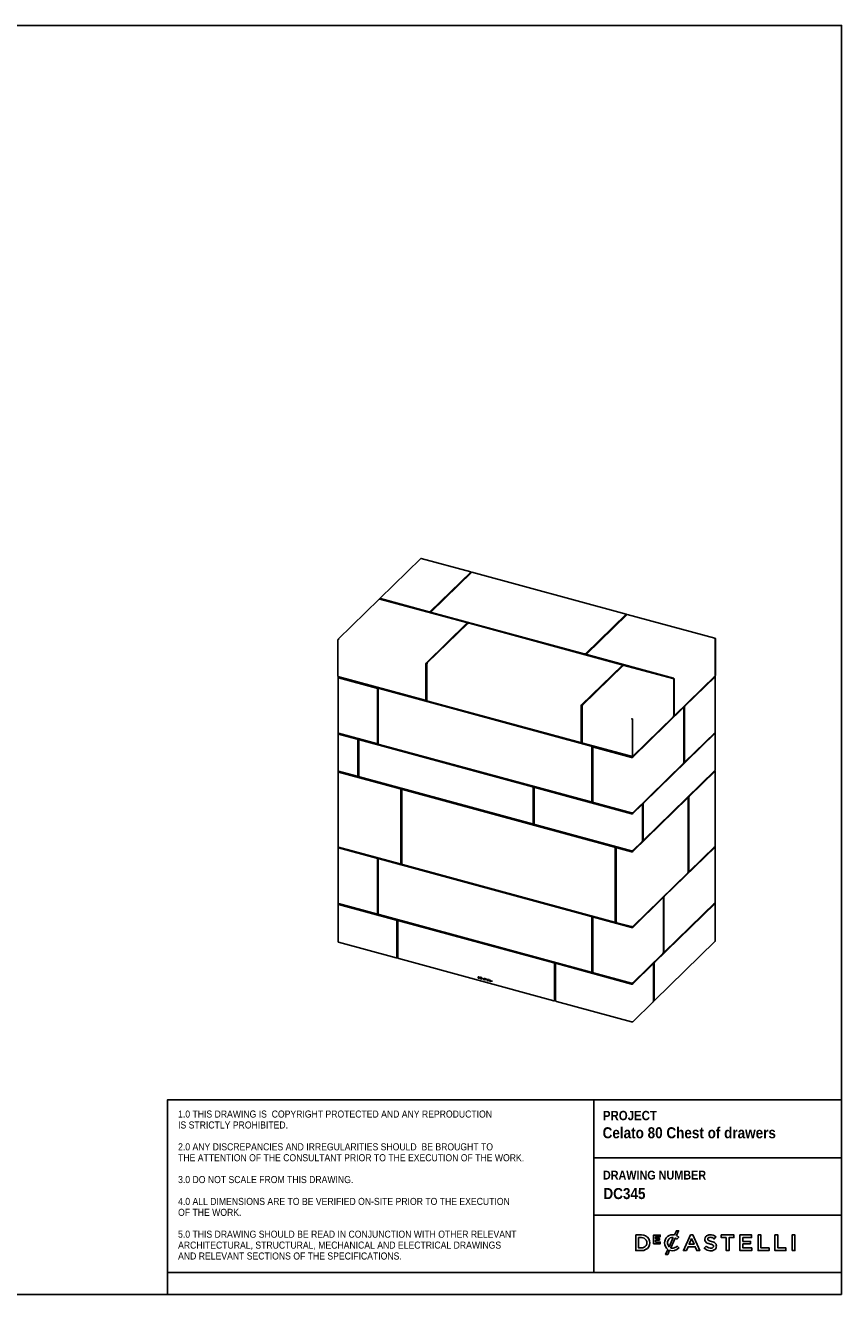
# Model space of a CAD drawing. Header units: millimetres. Extents: x 172 to 4272, y 52 to 2922.
# Tile 2 of 2: x 2426 to 4272, y 52 to 2922. Entities that reach past the tile are written whole.
import ezdxf

# ---------------------------------------------------------------- set-up
doc = ezdxf.new("R2010")
doc.units = ezdxf.units.MM
doc.header["$LTSCALE"] = 10
doc.linetypes.add('SLD-Solido', pattern=[0])
doc.layers.add('NOTE', color=3, linetype='SLD-Solido')
doc.layers.add('SCHIZZI', color=9, linetype='Continuous')
doc.styles.add('SLDTEXTSTYLE0', font='GOTHICB.TTF', dxfattribs={"width": 0.913})
doc.styles.add('SLDTEXTSTYLE1', font='Gothic.ttf', dxfattribs={"width": 0.913})

msp = doc.modelspace()

# ---------------------------------------------------------------- linework, layer by layer
for p, q in [((3320.62, 1715.87), (3227.85, 1625.33)), ((3433.96, 1685.79), (3321.63, 1716.32)), ((3341.84, 1596.18), (3433.43, 1685.57)), ((3341.84, 1595.32), (3433.43, 1684.72)), ((3435.64, 1684.97), (3344.05, 1595.58)), ((3434.2, 1683.56), (3432.67, 1683.98)), ((3433.9, 1683.65), (3433.9, 1684.32)), ((3434.36, 1683.73), (3434.36, 1684.77)), ((3785.07, 1590.36), (3436.17, 1685.19)), ((3226.69, 1624.19), (3133.92, 1533.65)), ((3423.76, 1571.3), (3228.08, 1624.48)), ((3229.25, 1625.62), (3339.14, 1595.75)), ((3229.25, 1624.76), (3339.14, 1594.89)), ((3230.05, 1624.54), (3229.58, 1624.07)), ((3343.82, 1595.1), (3343.82, 1594.24)), ((3344.89, 1594.19), (3690.25, 1500.32)), ((3344.89, 1593.33), (3690.25, 1499.47)), ((3692.96, 1500.76), (3784.54, 1590.15)), ((3692.96, 1499.9), (3784.54, 1589.29)), ((3786.76, 1589.55), (3695.17, 1500.15)), ((3785.31, 1588.14), (3783.79, 1588.55)), ((3785.01, 1588.89), (3785.01, 1588.22)), ((3785.48, 1589.35), (3785.48, 1588.3)), ((3985.4, 1535.92), (3787.28, 1589.76)), ((3333.01, 1480.51), (3424.6, 1569.9)), ((3333.01, 1479.65), (3424.6, 1569.05)), ((3426.81, 1569.3), (3335.22, 1479.91)), ((3424.83, 1569.53), (3424.83, 1570.38)), ((3774.88, 1475.87), (3429.51, 1569.73)), ((3132.86, 1532.03), (3132.86, 1449.1)), ((3986.39, 1534.1), (3986.39, 1451.17)), ((3986.9, 1534.6), (3986.44, 1534.15)), ((3986.44, 1534.15), (3986.44, 1451.22)), ((3986.9, 1534.6), (3986.9, 1451.67)), ((3694.94, 1499.67), (3694.94, 1498.82)), ((3696, 1498.76), (3891.68, 1445.58)), ((3696, 1497.91), (3891.68, 1444.72)), ((3332.07, 1477.89), (3332.07, 1396.67)), ((3332.54, 1478.34), (3332.54, 1397.12)), ((3334.29, 1477.28), (3334.29, 1396.07)), ((3684.12, 1385.09), (3775.71, 1474.48)), ((3684.12, 1384.23), (3775.71, 1473.62)), ((3777.92, 1473.88), (3686.33, 1384.48)), ((3775.94, 1474.1), (3775.94, 1474.96)), ((3890.51, 1444.44), (3780.62, 1474.31)), ((3132.86, 1449.1), (3330.31, 1395.43)), ((3133.56, 1447.38), (3133.56, 1321.81)), ((3133.79, 1447.86), (3134.58, 1448.63)), ((3220.64, 1423.1), (3134.63, 1446.47)), ((3134.68, 1447.62), (3135.46, 1448.39)), ((3221.1, 1423.55), (3135.09, 1446.93)), ((3135.59, 1448.36), (3135.59, 1446.79)), ((3892.28, 1442.25), (3892.28, 1361.03)), ((3892.56, 1362.41), (3892.56, 1443.63)), ((3893.45, 1362.17), (3893.45, 1443.39)), ((3894.38, 1361.37), (3986.39, 1451.17)), ((3985.09, 1448.86), (3916.83, 1382.24)), ((3985.97, 1448.62), (3917.72, 1382)), ((3984.18, 1447.97), (3984.18, 1449.01)), ((3986.2, 1323.52), (3986.2, 1449.1)), ((3986.44, 1451.22), (3986.39, 1451.23)), ((3986.9, 1451.67), (3986.44, 1451.22)), ((3222.41, 1298.76), (3222.41, 1420.9)), ((3222.87, 1299.21), (3222.87, 1421.36)), ((3223.33, 1424.51), (3223.33, 1297.45)), ((3224.4, 1420.58), (3224.4, 1298)), ((3225.24, 1421.98), (3224.77, 1421.53)), ((3225.94, 1423.8), (3225.1, 1422.97)), ((3707.99, 1291.73), (3225.1, 1422.97)), ((3225.1, 1422.97), (3225.1, 1421.85)), ((3705.52, 1291.53), (3226.17, 1421.81)), ((3705.99, 1291.99), (3226.63, 1422.26)), ((3331.7, 1395.72), (3332.17, 1396.17)), ((3334.66, 1394.91), (3331.7, 1395.72)), ((3336.05, 1393.87), (3681.42, 1300.01)), ((3683.19, 1301.24), (3683.19, 1382.46)), ((3683.66, 1301.7), (3683.66, 1382.92)), ((3685.4, 1300.64), (3685.4, 1381.86)), ((3798.88, 1267.11), (3913.8, 1379.28)), ((3799.76, 1266.87), (3914.68, 1379.04)), ((3915.21, 1379.25), (3914.32, 1379.49)), ((3915.62, 1378.24), (3915.62, 1256.09)), ((3915.9, 1257.47), (3915.9, 1379.61)), ((3916.78, 1257.23), (3916.78, 1379.37)), ((3798.83, 1351.03), (3799.29, 1351.49)), ((3798.83, 1351.03), (3798.83, 1268.1)), ((3799.29, 1351.49), (3799.29, 1268.56)), ((3799.34, 1268.6), (3891.35, 1358.41)), ((3799.34, 1351.53), (3799.34, 1268.6)), ((3892.97, 1361.39), (3893.86, 1361.15)), ((3134.58, 1320.91), (3133.79, 1320.15)), ((3220.64, 1297.52), (3134.63, 1320.9)), ((3135.46, 1320.67), (3134.68, 1319.91)), ((3135.59, 1320.64), (3135.59, 1319.08)), ((3823.26, 1163.19), (3985.09, 1321.14)), ((3824.14, 1162.95), (3985.97, 1320.9)), ((3985.97, 1323.04), (3917.72, 1256.42)), ((3984.18, 1320.25), (3984.18, 1321.29)), ((3986.2, 1237.81), (3986.2, 1321.38)), ((3133.56, 1319.67), (3133.56, 1236.09)), ((3134.63, 1318.76), (3176.42, 1307.4)), ((3135.09, 1319.21), (3176.88, 1307.85)), ((3178.19, 1305.2), (3178.19, 1225.06)), ((3178.65, 1305.66), (3178.65, 1225.51)), ((3179.11, 1308.81), (3179.11, 1222.04)), ((3180.18, 1304.88), (3180.18, 1224.3)), ((3181.01, 1306.28), (3180.55, 1305.83)), ((3181.72, 1308.1), (3180.88, 1307.27)), ((3575.33, 1200.07), (3180.88, 1307.27)), ((3180.88, 1307.27), (3180.88, 1306.15)), ((3572.86, 1199.87), (3181.94, 1306.11)), ((3573.32, 1200.32), (3182.41, 1306.57)), ((3222.03, 1297.81), (3222.5, 1298.26)), ((3223.33, 1297.45), (3222.03, 1297.8)), ((3224.4, 1298.49), (3223.33, 1297.45)), ((3226.17, 1295.81), (3705.52, 1165.53)), ((3685.77, 1299.49), (3682.81, 1300.29)), ((3682.82, 1300.29), (3683.28, 1300.75)), ((3687.17, 1298.45), (3798.83, 1268.1)), ((3708.83, 1292.56), (3707.99, 1291.73)), ((3707.99, 1165.73), (3707.99, 1291.73)), ((3709.76, 1289.64), (3709.76, 1292.31)), ((3707.29, 1166.76), (3707.29, 1289.34)), ((3707.76, 1167.22), (3707.76, 1289.79)), ((3709.28, 1288.58), (3709.28, 1166.43)), ((3710.12, 1289.99), (3709.65, 1289.53)), ((3711.05, 1289.81), (3797.06, 1266.44)), ((3711.51, 1290.27), (3797.52, 1266.89)), ((3798.83, 1268.1), (3799.29, 1268.56)), ((3799.29, 1268.61), (3799.34, 1268.6)), ((3134.58, 1235.2), (3133.79, 1234.43)), ((3134.63, 1235.18), (3176.42, 1223.82)), ((3135.46, 1234.95), (3134.68, 1234.19)), ((3135.59, 1234.92), (3135.59, 1233.36)), ((3799.76, 1141.29), (3914.68, 1253.46)), ((3824.14, 1079.38), (3985.97, 1237.33)), ((3916.31, 1256.45), (3917.19, 1256.21)), ((3926.4, 1178.14), (3985.09, 1235.42)), ((3927.28, 1177.9), (3985.97, 1235.18)), ((3984.18, 1234.53), (3984.18, 1235.57)), ((3986.2, 1066.37), (3986.2, 1235.66)), ((3133.56, 1233.95), (3133.56, 1064.66)), ((3134.63, 1233.04), (3273.7, 1195.24)), ((3135.09, 1233.49), (3274.17, 1195.7)), ((3177.81, 1224.11), (3178.28, 1224.56)), ((3180.44, 1223.34), (3179.11, 1222.04)), ((3179.11, 1222.04), (3276.39, 1195.6)), ((3181.94, 1222.11), (3572.86, 1115.87)), ((3275.47, 1193.05), (3275.47, 1027.18)), ((3275.94, 1193.5), (3275.94, 1027.64)), ((3277.07, 1196.26), (3276.39, 1195.6)), ((3276.39, 1195.6), (3276.39, 1025.88)), ((3277.46, 1192.72), (3277.46, 1026.43)), ((3278.3, 1194.13), (3277.83, 1193.67)), ((3278.84, 1195.77), (3278.16, 1195.12)), ((3761.05, 1063.88), (3278.16, 1195.12)), ((3278.16, 1195.12), (3278.16, 1193.99)), ((3758.59, 1063.67), (3279.23, 1193.95)), ((3759.05, 1064.13), (3279.7, 1194.41)), ((3574.63, 1117.1), (3574.63, 1197.67)), ((3575.09, 1117.55), (3575.09, 1198.13)), ((3576, 1200.73), (3575.33, 1200.07)), ((3575.33, 1116.07), (3575.33, 1200.07)), ((3576.62, 1196.92), (3576.62, 1116.77)), ((3577.45, 1198.32), (3576.99, 1197.87)), ((3577.77, 1200.25), (3577.1, 1199.59)), ((3577.1, 1197.97), (3577.1, 1199.59)), ((3577.1, 1199.59), (3709.76, 1163.54)), ((3578.39, 1198.15), (3797.06, 1138.72)), ((3578.85, 1198.61), (3797.52, 1139.18)), ((3706.92, 1165.81), (3707.38, 1166.27)), ((3707.09, 1165.98), (3707.99, 1165.73)), ((3709.28, 1166.99), (3707.99, 1165.73)), ((3709.76, 1163.54), (3709.76, 1165.13)), ((3711.05, 1164.24), (3797.06, 1140.86)), ((3798.88, 1053.67), (3923.37, 1175.18)), ((3798.88, 1139.39), (3820.23, 1160.23)), ((3799.76, 1053.43), (3924.25, 1174.94)), ((3799.76, 1139.15), (3821.11, 1159.99)), ((3821.64, 1160.21), (3820.75, 1160.45)), ((3822.04, 1159.19), (3822.04, 1079.04)), ((3822.33, 1160.57), (3822.33, 1080.42)), ((3823.21, 1160.33), (3823.21, 1080.18)), ((3924.78, 1175.16), (3923.89, 1175.4)), ((3925.18, 1174.14), (3925.18, 1008.28)), ((3925.47, 1175.52), (3925.47, 1009.66)), ((3926.35, 1175.28), (3926.35, 1009.42)), ((3574.25, 1116.15), (3574.72, 1116.6)), ((3574.42, 1116.31), (3575.33, 1116.07)), ((3576.62, 1117.33), (3575.33, 1116.07)), ((3578.39, 1114.58), (3797.06, 1055.15)), ((3133.56, 1062.52), (3133.56, 936.94)), ((3133.79, 1063), (3134.58, 1063.76)), ((3134.63, 1063.75), (3273.7, 1025.95)), ((3134.68, 1062.76), (3135.46, 1063.52)), ((3221.1, 1038.68), (3135.09, 1062.06)), ((3135.59, 1063.49), (3135.59, 1061.93)), ((3760.82, 895.64), (3760.82, 1061.93)), ((3761.9, 1064.7), (3761.05, 1063.88)), ((3761.05, 894.16), (3761.05, 1063.88)), ((3763.18, 1062.13), (3762.72, 1061.67)), ((3762.82, 1061.78), (3762.82, 1064.45)), ((3764.11, 1061.96), (3797.06, 1053)), ((3764.58, 1062.41), (3797.52, 1053.46)), ((3799.76, 1055.58), (3821.11, 1076.42)), ((3822.74, 1079.4), (3823.62, 1079.16)), ((3985.09, 1063.99), (3870.16, 951.82)), ((3985.97, 1063.75), (3871.05, 951.58)), ((3927.28, 1008.61), (3985.97, 1065.89)), ((3984.18, 1063.1), (3984.18, 1064.14)), ((3986.2, 938.65), (3986.2, 1064.23)), ((3220.64, 1038.23), (3134.63, 1061.6)), ((3222.41, 913.89), (3222.41, 1036.03)), ((3222.87, 914.34), (3222.87, 1036.49)), ((3223.33, 1039.64), (3223.33, 910.87)), ((3224.4, 1035.71), (3224.4, 913.13)), ((3225.24, 1037.11), (3224.77, 1036.66)), ((3225.94, 1038.93), (3225.1, 1038.11)), ((3707.99, 906.87), (3225.1, 1038.11)), ((3225.1, 1038.11), (3225.1, 1036.98)), ((3705.52, 906.66), (3226.17, 1036.94)), ((3705.99, 907.12), (3226.63, 1037.4)), ((3760.35, 895.19), (3760.35, 1061.48)), ((3762.34, 1060.72), (3762.34, 894.86)), ((3275.1, 1026.23), (3275.57, 1026.69)), ((3276.39, 1025.88), (3275.1, 1026.23)), ((3277.46, 1026.92), (3276.39, 1025.88)), ((3279.23, 1024.23), (3758.59, 893.96)), ((3799.76, 884.14), (3924.25, 1005.65)), ((3925.88, 1008.64), (3926.76, 1008.4)), ((3798.88, 882.24), (3867.13, 948.86)), ((3799.76, 882), (3868.01, 948.62)), ((3868.54, 948.83), (3867.65, 949.08)), ((3868.95, 947.82), (3868.95, 825.67)), ((3869.23, 827.05), (3869.23, 949.2)), ((3870.11, 826.81), (3870.11, 948.95)), ((3133.56, 934.8), (3133.56, 849.3)), ((3134.58, 936.04), (3133.79, 935.28)), ((3220.64, 912.65), (3134.63, 936.03)), ((3134.63, 933.89), (3264.86, 898.49)), ((3135.46, 935.8), (3134.68, 935.04)), ((3135.09, 934.34), (3265.33, 898.95)), ((3135.59, 935.77), (3135.59, 934.21)), ((3848.23, 802.69), (3985.09, 936.27)), ((3849.11, 802.45), (3985.97, 936.03)), ((3985.97, 938.17), (3871.05, 826.01)), ((3984.18, 935.38), (3984.18, 936.42)), ((3986.2, 851.01), (3986.2, 936.51)), ((3222.03, 912.94), (3222.5, 913.39)), ((3224.66, 912.17), (3223.33, 910.87)), ((3223.33, 910.87), (3709.76, 778.67)), ((3226.17, 910.94), (3705.52, 780.66)), ((3266.63, 896.3), (3266.63, 814.22)), ((3267.09, 896.75), (3267.09, 814.68)), ((3268.84, 895.7), (3268.84, 813.62)), ((3269.68, 897.1), (3269.21, 896.65)), ((3621.28, 801.63), (3270.61, 896.93)), ((3621.75, 802.08), (3271.07, 897.39)), ((3707.29, 781.89), (3707.29, 904.47)), ((3707.76, 782.35), (3707.76, 904.92)), ((3708.66, 907.52), (3707.99, 906.87)), ((3707.99, 780.86), (3707.99, 906.87)), ((3709.28, 903.71), (3709.28, 781.57)), ((3710.12, 905.12), (3709.65, 904.66)), ((3710.43, 907.04), (3709.76, 906.38)), ((3709.76, 904.77), (3709.76, 906.38)), ((3709.76, 906.38), (3762.82, 891.96)), ((3711.05, 904.95), (3797.06, 881.57)), ((3711.51, 905.4), (3797.52, 882.03)), ((3759.98, 894.24), (3760.45, 894.69)), ((3760.15, 894.4), (3761.05, 894.16)), ((3762.34, 895.42), (3761.05, 894.16)), ((3762.82, 891.96), (3762.82, 893.56)), ((3764.11, 892.67), (3797.06, 883.71)), ((3134.63, 848.38), (3264.86, 812.99)), ((3849.11, 716.95), (3985.97, 850.53)), ((3266.26, 813.27), (3266.72, 813.73)), ((3266.42, 813.44), (3269.07, 812.72)), ((3270.61, 811.43), (3621.28, 716.12)), ((3799.76, 756.43), (3868.01, 823.04)), ((3869.64, 826.03), (3870.52, 825.79)), ((3623.05, 717.36), (3623.05, 799.43)), ((3623.51, 717.81), (3623.51, 799.89)), ((3625.26, 798.83), (3625.26, 716.76)), ((3626.1, 800.24), (3625.63, 799.78)), ((3627.03, 800.06), (3797.06, 753.85)), ((3627.49, 800.52), (3797.52, 754.31)), ((3706.92, 780.94), (3707.38, 781.4)), ((3707.09, 781.11), (3707.99, 780.86)), ((3709.28, 782.12), (3707.99, 780.86)), ((3709.76, 778.67), (3709.76, 780.26)), ((3711.05, 779.37), (3797.06, 756)), ((3798.88, 754.52), (3845.19, 799.73)), ((3799.76, 754.28), (3846.08, 799.49)), ((3846.6, 799.71), (3845.72, 799.95)), ((3847.01, 798.69), (3847.01, 716.62)), ((3847.29, 800.07), (3847.29, 717.99)), ((3848.18, 799.83), (3848.18, 717.75)), ((3451.53, 770.09), (3450.37, 770.41)), ((3450.37, 770.41), (3450.37, 767.49)), ((3450.41, 767.54), (3450.37, 767.49)), ((3450.37, 767.49), (3451.73, 767.12)), ((3450.41, 770.39), (3450.41, 767.54)), ((3450.41, 767.54), (3451.78, 767.16)), ((3450.79, 769.98), (3450.74, 769.94)), ((3450.74, 769.94), (3450.74, 767.75)), ((3451.52, 769.72), (3450.74, 769.94)), ((3450.74, 767.75), (3451.7, 767.49)), ((3451.57, 769.77), (3450.79, 769.98)), ((3451.57, 769.77), (3451.52, 769.72)), ((3451.78, 767.16), (3451.73, 767.12)), ((3452.58, 767.71), (3452.63, 767.76)), ((3452.63, 767.76), (3452.71, 767.85)), ((3452.71, 767.85), (3452.66, 767.81)), ((3455.18, 769.1), (3453.96, 769.43)), ((3453.96, 769.43), (3453.96, 767.79)), ((3454, 767.84), (3453.96, 767.79)), ((3453.96, 767.79), (3455.18, 767.46)), ((3454, 769.42), (3454, 767.84)), ((3454, 767.84), (3455.18, 767.52)), ((3454.24, 769.19), (3454.19, 769.14)), ((3454.19, 768.66), (3454.19, 769.14)), ((3454.19, 769.14), (3455.18, 768.88)), ((3455.18, 768.39), (3454.19, 768.66)), ((3454.24, 768.49), (3454.19, 768.44)), ((3454.19, 767.95), (3454.19, 768.44)), ((3454.19, 768.44), (3455.18, 768.17)), ((3455.18, 767.68), (3454.19, 767.95)), ((3454.24, 769.19), (3455.18, 768.93)), ((3454.24, 768.49), (3455.18, 768.23)), ((3455.18, 768.88), (3455.18, 769.1)), ((3455.18, 768.17), (3455.18, 768.39)), ((3455.18, 767.46), (3455.18, 767.68)), ((3456.13, 767.18), (3456.08, 767.14)), ((3456.75, 765.98), (3456.37, 765.26)), ((3456.41, 765.31), (3456.37, 765.26)), ((3456.37, 765.26), (3456.78, 765.15)), ((3456.79, 766.03), (3456.41, 765.31)), ((3456.41, 765.31), (3456.81, 765.2)), ((3456.72, 768), (3456.68, 767.95)), ((3456.79, 766.03), (3456.75, 765.98)), ((3456.78, 765.15), (3457.09, 765.73)), ((3456.9, 766.28), (3457.84, 768.04)), ((3456.95, 766.32), (3456.9, 766.28)), ((3456.95, 766.32), (3457.88, 768.08)), ((3457.14, 765.77), (3457.09, 765.73)), ((3457.25, 766.02), (3458.19, 767.8)), ((3457.43, 765.63), (3457.38, 765.59)), ((3457.88, 768.08), (3457.84, 768.04)), ((3458.31, 768.93), (3458, 768.33)), ((3458.04, 768.38), (3458, 768.33)), ((3458.33, 768.92), (3458.04, 768.38)), ((3458.23, 767.84), (3458.19, 767.8)), ((3458.73, 768.81), (3458.31, 768.93)), ((3458.34, 768.09), (3458.73, 768.81)), ((3458.4, 767.56), (3458.65, 767.77)), ((3458.45, 767.61), (3458.4, 767.56)), ((3458.66, 765.67), (3458.41, 766.02)), ((3458.45, 767.61), (3458.65, 767.78)), ((3461.14, 767.53), (3459.79, 764.93)), ((3459.84, 764.98), (3459.79, 764.93)), ((3459.79, 764.93), (3460.2, 764.82)), ((3461.16, 767.52), (3459.84, 764.98)), ((3459.84, 764.98), (3460.23, 764.87)), ((3460.2, 764.82), (3460.63, 765.64)), ((3460.68, 765.68), (3460.63, 765.64)), ((3460.63, 765.64), (3462.07, 765.24)), ((3460.68, 765.68), (3462.11, 765.29)), ((3461.35, 767.02), (3460.8, 765.96)), ((3460.8, 765.96), (3461.9, 765.66)), ((3461.56, 767.42), (3461.14, 767.53)), ((3461.4, 767.06), (3461.35, 767.02)), ((3461.9, 765.66), (3461.35, 767.02)), ((3461.95, 765.7), (3461.4, 767.06)), ((3462.91, 764.09), (3461.56, 767.42)), ((3461.95, 765.7), (3461.9, 765.66)), ((3462.11, 765.29), (3462.07, 765.24)), ((3462.07, 765.24), (3462.49, 764.2)), ((3462.11, 765.29), (3462.54, 764.24)), ((3462.54, 764.24), (3462.49, 764.2)), ((3462.49, 764.2), (3462.91, 764.09)), ((3462.54, 764.24), (3462.88, 764.15)), ((3464.13, 764.55), (3463.75, 764.66)), ((3464.13, 763.97), (3464.08, 763.93)), ((3464.42, 766.15), (3464.37, 766.1)), ((3464.53, 766.21), (3464.49, 766.17)), ((3465.52, 765.96), (3465.48, 765.91)), ((3465.64, 764.53), (3465.59, 764.49)), ((3465.73, 765.53), (3465.68, 765.49)), ((3465.68, 765.49), (3466.06, 765.38)), ((3465.69, 763.88), (3465.74, 763.92)), ((3465.73, 765.53), (3466.06, 765.44)), ((3465.84, 764.26), (3465.79, 764.21)), ((3465.88, 763.51), (3465.83, 763.46)), ((3469.58, 765.19), (3467.12, 765.86)), ((3467.12, 765.86), (3467.12, 765.49)), ((3467.16, 765.54), (3467.12, 765.49)), ((3467.12, 765.49), (3468.11, 765.23)), ((3467.16, 765.85), (3467.16, 765.54)), ((3467.16, 765.54), (3468.15, 765.27)), ((3468.15, 765.27), (3468.11, 765.23)), ((3468.11, 765.23), (3468.11, 762.67)), ((3468.15, 762.71), (3468.11, 762.67)), ((3468.11, 762.67), (3468.59, 762.54)), ((3468.15, 765.27), (3468.15, 762.71)), ((3468.15, 762.71), (3468.59, 762.59)), ((3468.64, 765.14), (3468.59, 765.09)), ((3468.59, 762.54), (3468.59, 765.09)), ((3468.59, 765.09), (3469.58, 764.82)), ((3468.64, 765.14), (3469.58, 764.88)), ((3469.58, 764.82), (3469.58, 765.19)), ((3472.99, 764.25), (3470.78, 764.85)), ((3470.78, 764.85), (3470.78, 761.94)), ((3470.83, 761.99), (3470.78, 761.94)), ((3470.78, 761.94), (3472.99, 761.34)), ((3470.83, 764.84), (3470.83, 761.99)), ((3470.83, 761.99), (3472.99, 761.4)), ((3471.21, 764.43), (3471.16, 764.38)), ((3471.16, 763.48), (3471.16, 764.38)), ((3471.16, 764.38), (3472.99, 763.88)), ((3472.99, 762.98), (3471.16, 763.48)), ((3471.21, 763.15), (3471.16, 763.11)), ((3471.16, 762.21), (3471.16, 763.11)), ((3471.16, 763.11), (3472.99, 762.61)), ((3472.99, 761.71), (3471.16, 762.21)), ((3471.21, 764.43), (3472.99, 763.94)), ((3471.21, 763.15), (3472.99, 762.67)), ((3472.99, 763.88), (3472.99, 764.25)), ((3472.99, 762.61), (3472.99, 762.98)), ((3472.99, 761.34), (3472.99, 761.71)), ((3474.33, 763.9), (3474.33, 760.98)), ((3474.71, 763.8), (3474.33, 763.9)), ((3474.37, 761.02), (3474.33, 760.98)), ((3474.33, 760.98), (3476.43, 760.41)), ((3474.37, 763.89), (3474.37, 761.02)), ((3474.37, 761.02), (3476.43, 760.47)), ((3474.71, 761.24), (3474.71, 763.8)), ((3476.43, 760.77), (3474.71, 761.24)), ((3476.43, 760.41), (3476.43, 760.77)), ((3477.6, 763.01), (3477.6, 760.09)), ((3477.98, 762.91), (3477.6, 763.01)), ((3477.65, 760.13), (3477.6, 760.09)), ((3477.6, 760.09), (3479.7, 759.52)), ((3477.65, 763), (3477.65, 760.13)), ((3477.65, 760.13), (3479.7, 759.58)), ((3477.98, 760.35), (3477.98, 762.91)), ((3479.7, 759.88), (3477.98, 760.35)), ((3479.7, 759.52), (3479.7, 759.88)), ((3480.94, 762.12), (3480.94, 759.18)), ((3481.32, 762.01), (3480.94, 762.12)), ((3480.99, 759.23), (3480.94, 759.18)), ((3480.94, 759.18), (3481.32, 759.08)), ((3480.99, 762.11), (3480.99, 759.23)), ((3480.99, 759.23), (3481.32, 759.14)), ((3481.32, 759.08), (3481.32, 762.01)), ((3622.68, 716.41), (3623.14, 716.86)), ((3622.85, 716.57), (3625.49, 715.85)), ((3627.03, 714.56), (3797.06, 668.35)), ((3799.76, 668.78), (3846.08, 713.99)), ((3847.01, 716.56), (3847.54, 717.07)), ((3847.7, 716.98), (3848.59, 716.74))]:
    msp.add_line(p, q)
at = {"flags": 128}
for points in [[(3433.43, 1685.57), (3433.61, 1685.72), (3433.79, 1685.79), (3433.95, 1685.79), (3434.09, 1685.72), (3434.21, 1685.57), (3434.29, 1685.36), (3434.35, 1685.09), (3434.36, 1684.77)], [(3433.43, 1684.72), (3433.52, 1684.79), (3433.61, 1684.83), (3433.69, 1684.83), (3433.76, 1684.79), (3433.82, 1684.71), (3433.86, 1684.61), (3433.89, 1684.47), (3433.9, 1684.32)], [(3344.89, 1593.33), (3344.56, 1593.44), (3344.28, 1593.58), (3344.06, 1593.75), (3343.91, 1593.94), (3343.83, 1594.14), (3343.82, 1594.24)], [(3344.05, 1595.58), (3343.9, 1595.39), (3343.83, 1595.19), (3343.83, 1594.99), (3343.91, 1594.79), (3344.06, 1594.61), (3344.28, 1594.44), (3344.56, 1594.3), (3344.89, 1594.19)], [(3785.48, 1589.35), (3785.46, 1589.66), (3785.41, 1589.93), (3785.32, 1590.14), (3785.2, 1590.29), (3785.06, 1590.37), (3784.9, 1590.37), (3784.73, 1590.29), (3784.54, 1590.15)], [(3785.01, 1588.89), (3785, 1589.05), (3784.98, 1589.18), (3784.93, 1589.29), (3784.87, 1589.36), (3784.8, 1589.4), (3784.72, 1589.4), (3784.64, 1589.36), (3784.54, 1589.29)], [(3424.6, 1569.9), (3424.75, 1570.09), (3424.82, 1570.29), (3424.82, 1570.49), (3424.74, 1570.69), (3424.59, 1570.88), (3424.37, 1571.04), (3424.09, 1571.18), (3423.76, 1571.3)], [(3695.17, 1500.15), (3695.02, 1499.97), (3694.94, 1499.77), (3694.95, 1499.57), (3695.03, 1499.37), (3695.18, 1499.18), (3695.4, 1499.02), (3695.68, 1498.87), (3696, 1498.76)], [(3696, 1497.91), (3695.68, 1498.02), (3695.4, 1498.16), (3695.18, 1498.33), (3695.03, 1498.51), (3694.95, 1498.71), (3694.94, 1498.82)], [(3775.71, 1474.48), (3775.86, 1474.67), (3775.93, 1474.86), (3775.93, 1475.07), (3775.85, 1475.26), (3775.7, 1475.45), (3775.48, 1475.62), (3775.2, 1475.76), (3774.88, 1475.87)], [(3134.63, 1446.47), (3134.3, 1446.58), (3134.02, 1446.73), (3133.8, 1446.89), (3133.65, 1447.08), (3133.57, 1447.28), (3133.57, 1447.48), (3133.64, 1447.68), (3133.79, 1447.86)], [(3135.09, 1446.93), (3134.93, 1446.98), (3134.79, 1447.06), (3134.68, 1447.14), (3134.61, 1447.23), (3134.57, 1447.33), (3134.57, 1447.43), (3134.6, 1447.53), (3134.68, 1447.62)], [(3984.72, 1449.54), (3984.83, 1449.5), (3984.97, 1449.43), (3985.08, 1449.34), (3985.16, 1449.25), (3985.2, 1449.15), (3985.2, 1449.05), (3985.16, 1448.95), (3985.09, 1448.86)], [(3985.19, 1449.99), (3985.46, 1449.9), (3985.74, 1449.76), (3985.96, 1449.59), (3986.11, 1449.4), (3986.19, 1449.2), (3986.19, 1449), (3986.12, 1448.8), (3985.97, 1448.62)], [(3915.62, 1378.24), (3915.6, 1378.55), (3915.55, 1378.82), (3915.46, 1379.03), (3915.34, 1379.18), (3915.2, 1379.26), (3915.04, 1379.26), (3914.87, 1379.18), (3914.68, 1379.04)], [(3893.45, 1362.17), (3893.47, 1361.85), (3893.52, 1361.58), (3893.61, 1361.37), (3893.72, 1361.22), (3893.86, 1361.15), (3894.02, 1361.15), (3894.2, 1361.22), (3894.38, 1361.37)], [(3134.63, 1320.9), (3134.3, 1321.01), (3134.02, 1321.15), (3133.8, 1321.32), (3133.65, 1321.5), (3133.57, 1321.7), (3133.56, 1321.81)], [(3985.09, 1321.14), (3985.16, 1321.23), (3985.2, 1321.33), (3985.2, 1321.43), (3985.16, 1321.53), (3985.08, 1321.63), (3984.97, 1321.71), (3984.83, 1321.78), (3984.72, 1321.82)], [(3985.97, 1320.9), (3986.12, 1321.09), (3986.19, 1321.28), (3986.19, 1321.49), (3986.11, 1321.68), (3985.96, 1321.87), (3985.74, 1322.04), (3985.46, 1322.18), (3985.19, 1322.28)], [(3133.79, 1320.15), (3133.64, 1319.96), (3133.57, 1319.76), (3133.57, 1319.56), (3133.65, 1319.36), (3133.8, 1319.18), (3134.02, 1319.01), (3134.3, 1318.87), (3134.63, 1318.76)], [(3134.68, 1319.91), (3134.6, 1319.81), (3134.57, 1319.71), (3134.57, 1319.61), (3134.61, 1319.51), (3134.68, 1319.42), (3134.79, 1319.34), (3134.93, 1319.27), (3135.09, 1319.21)], [(3133.56, 1236.09), (3133.57, 1235.99), (3133.65, 1235.79), (3133.8, 1235.6), (3134.02, 1235.43), (3134.3, 1235.29), (3134.63, 1235.18)], [(3133.79, 1234.43), (3133.64, 1234.24), (3133.57, 1234.04), (3133.57, 1233.84), (3133.65, 1233.65), (3133.8, 1233.46), (3134.02, 1233.29), (3134.3, 1233.15), (3134.63, 1233.04)], [(3134.68, 1234.19), (3134.6, 1234.1), (3134.57, 1234), (3134.57, 1233.9), (3134.61, 1233.8), (3134.68, 1233.7), (3134.79, 1233.62), (3134.93, 1233.55), (3135.09, 1233.49)], [(3916.78, 1257.23), (3916.8, 1256.91), (3916.85, 1256.64), (3916.94, 1256.43), (3917.06, 1256.28), (3917.2, 1256.21), (3917.36, 1256.21), (3917.53, 1256.28), (3917.72, 1256.42)], [(3985.09, 1235.42), (3985.16, 1235.52), (3985.2, 1235.62), (3985.2, 1235.72), (3985.16, 1235.82), (3985.08, 1235.91), (3984.97, 1235.99), (3984.83, 1236.06), (3984.72, 1236.1)], [(3985.97, 1235.18), (3986.12, 1235.37), (3986.19, 1235.57), (3986.19, 1235.77), (3986.11, 1235.97), (3985.96, 1236.15), (3985.74, 1236.32), (3985.46, 1236.46), (3985.19, 1236.56)], [(3822.04, 1159.19), (3822.03, 1159.5), (3821.97, 1159.77), (3821.89, 1159.99), (3821.77, 1160.13), (3821.63, 1160.21), (3821.47, 1160.21), (3821.29, 1160.14), (3821.11, 1159.99)], [(3925.18, 1174.14), (3925.17, 1174.46), (3925.11, 1174.73), (3925.03, 1174.94), (3924.91, 1175.08), (3924.77, 1175.16), (3924.61, 1175.16), (3924.43, 1175.09), (3924.25, 1174.94)], [(3133.56, 1064.66), (3133.57, 1064.55), (3133.65, 1064.35), (3133.8, 1064.17), (3134.02, 1064), (3134.3, 1063.86), (3134.63, 1063.75)], [(3134.63, 1061.6), (3134.3, 1061.72), (3134.02, 1061.86), (3133.8, 1062.03), (3133.65, 1062.21), (3133.57, 1062.41), (3133.57, 1062.61), (3133.64, 1062.81), (3133.79, 1063)], [(3135.09, 1062.06), (3134.93, 1062.12), (3134.79, 1062.19), (3134.68, 1062.27), (3134.61, 1062.36), (3134.57, 1062.46), (3134.57, 1062.56), (3134.6, 1062.66), (3134.68, 1062.76)], [(3823.21, 1080.18), (3823.23, 1079.86), (3823.28, 1079.59), (3823.37, 1079.38), (3823.48, 1079.24), (3823.63, 1079.16), (3823.79, 1079.16), (3823.96, 1079.23), (3824.14, 1079.38)], [(3984.72, 1064.67), (3984.83, 1064.63), (3984.97, 1064.56), (3985.08, 1064.48), (3985.16, 1064.38), (3985.2, 1064.28), (3985.2, 1064.18), (3985.16, 1064.08), (3985.09, 1063.99)], [(3985.19, 1065.13), (3985.46, 1065.03), (3985.74, 1064.89), (3985.96, 1064.72), (3986.11, 1064.53), (3986.19, 1064.34), (3986.19, 1064.13), (3986.12, 1063.94), (3985.97, 1063.75)], [(3926.35, 1009.42), (3926.37, 1009.1), (3926.42, 1008.83), (3926.51, 1008.62), (3926.62, 1008.47), (3926.77, 1008.39), (3926.93, 1008.39), (3927.1, 1008.47), (3927.28, 1008.61)], [(3868.95, 947.82), (3868.93, 948.13), (3868.88, 948.4), (3868.79, 948.61), (3868.67, 948.76), (3868.53, 948.84), (3868.37, 948.84), (3868.2, 948.76), (3868.01, 948.62)], [(3134.63, 936.03), (3134.3, 936.14), (3134.02, 936.28), (3133.8, 936.45), (3133.65, 936.64), (3133.57, 936.83), (3133.56, 936.94)], [(3133.79, 935.28), (3133.64, 935.09), (3133.57, 934.89), (3133.57, 934.69), (3133.65, 934.49), (3133.8, 934.31), (3134.02, 934.14), (3134.3, 934), (3134.63, 933.89)], [(3134.68, 935.04), (3134.6, 934.94), (3134.57, 934.85), (3134.57, 934.74), (3134.61, 934.65), (3134.68, 934.55), (3134.79, 934.47), (3134.93, 934.4), (3135.09, 934.34)], [(3985.09, 936.27), (3985.16, 936.37), (3985.2, 936.46), (3985.2, 936.57), (3985.16, 936.66), (3985.08, 936.76), (3984.97, 936.84), (3984.83, 936.91), (3984.72, 936.95)], [(3985.97, 936.03), (3986.12, 936.22), (3986.19, 936.42), (3986.19, 936.62), (3986.11, 936.82), (3985.96, 937), (3985.74, 937.17), (3985.46, 937.31), (3985.19, 937.41)], [(3133.56, 849.3), (3133.57, 849.19), (3133.65, 848.99), (3133.8, 848.81), (3134.02, 848.64), (3134.3, 848.5), (3134.63, 848.38)], [(3870.11, 826.81), (3870.13, 826.49), (3870.19, 826.22), (3870.27, 826.01), (3870.39, 825.86), (3870.53, 825.79), (3870.69, 825.79), (3870.87, 825.86), (3871.05, 826.01)], [(3847.01, 798.69), (3846.99, 799.01), (3846.94, 799.28), (3846.86, 799.49), (3846.74, 799.63), (3846.6, 799.71), (3846.44, 799.71), (3846.26, 799.64), (3846.08, 799.49)], [(3464.29, 766.53), (3464.12, 766.45), (3463.99, 766.31), (3463.92, 766.13), (3463.91, 765.93), (3463.96, 765.71), (3464.06, 765.5), (3464.21, 765.31), (3464.39, 765.15)], [(3464.54, 765.45), (3464.44, 765.53), (3464.36, 765.63), (3464.31, 765.74), (3464.29, 765.85), (3464.3, 765.96), (3464.33, 766.05), (3464.4, 766.12), (3464.49, 766.17)], [(3464.42, 766.15), (3464.44, 766.17), (3464.53, 766.21)], [(3465.88, 763.51), (3465.97, 763.56), (3466.01, 763.6)], [(3848.18, 717.75), (3848.2, 717.44), (3848.25, 717.17), (3848.34, 716.96), (3848.45, 716.81), (3848.59, 716.73), (3848.76, 716.73), (3848.93, 716.81), (3849.11, 716.95)]]:
    msp.add_lwpolyline(points, dxfattribs=at)
for centre, radius, start, end in [((3436.08, 1684.66), 0.541, 80.73183, 143.96753), ((3227.63, 1623.12), 1.43, 71.58383, 131.32619), ((3228.78, 1624.41), 1.3, 68.73689, 174.15146), ((3229.02, 1624.13), 0.666, 69.94531, 157.38173), ((3340.06, 1598.69), 3.08, 252.69603, 305.39891), ((3340.06, 1597.84), 3.08, 252.69603, 305.39891), ((3787.19, 1589.23), 0.541, 80.73183, 143.96753), ((3424.16, 1569.55), 0.664, 310.64064, 357.99746), ((3428.59, 1566.79), 3.08, 72.69603, 125.39891), ((3691.17, 1503.27), 3.08, 252.69603, 305.39891), ((3691.17, 1502.41), 3.08, 252.69603, 305.39891), ((3336.16, 1477.91), 4.09, 140.51294, 180.34344), ((3334.59, 1478.35), 2.04, 140.51294, 180.34344), ((3338.38, 1477.31), 4.09, 140.51294, 180.34344), ((3775.28, 1474.13), 0.664, 310.64064, 357.99746), ((3779.71, 1471.37), 3.08, 72.69603, 125.39891), ((3889.86, 1442.1), 2.43, 3.39156, 74.33381), ((3891.02, 1443.24), 2.43, 3.39156, 74.33381), ((3891.35, 1443.56), 1.21, 3.39156, 74.33381), ((3219.98, 1420.76), 2.43, 3.39156, 74.33381), ((3220.45, 1421.21), 2.43, 3.39156, 74.33381), ((3225.7, 1420.6), 1.3, 68.8623, 180.92226), ((3226.18, 1420.91), 1.43, 71.58383, 131.32619), ((3330.77, 1396.65), 1.3, 248.8623, 0.92226), ((3331.25, 1397.08), 1.29, 315.35447, 1.91129), ((3336.71, 1396.21), 2.43, 183.39156, 254.33381), ((3687.28, 1382.48), 4.09, 140.51294, 180.34344), ((3685.7, 1382.93), 2.04, 140.51294, 180.34344), ((3689.49, 1381.88), 4.09, 140.51294, 180.34344), ((3914.24, 1378.96), 0.541, 80.73183, 143.96753), ((3919.99, 1379.64), 4.09, 140.51294, 180.34344), ((3920.87, 1379.4), 4.09, 140.51294, 180.34344), ((3888.19, 1361.01), 4.09, 320.51294, 0.34344), ((3893.57, 1362.22), 1.02, 169.35156, 234.37442), ((3985.54, 1323.55), 0.664, 310.64064, 357.99746), ((3175.76, 1305.06), 2.43, 3.39156, 74.33381), ((3176.23, 1305.51), 2.43, 3.39156, 74.33381), ((3181.48, 1304.9), 1.3, 68.8623, 180.92226), ((3181.96, 1305.21), 1.43, 71.58383, 131.32619), ((3221.11, 1298.74), 1.3, 248.8623, 0.92226), ((3221.58, 1299.17), 1.29, 315.35447, 1.91129), ((3226.82, 1298.14), 2.43, 183.39156, 254.33381), ((3681.89, 1301.22), 1.3, 248.8623, 0.92226), ((3682.36, 1301.66), 1.29, 315.35447, 1.91129), ((3687.82, 1300.79), 2.43, 183.39156, 254.33381), ((3704.86, 1289.19), 2.43, 3.39156, 74.33381), ((3705.33, 1289.65), 2.43, 3.39156, 74.33381), ((3710.58, 1288.6), 1.3, 68.8623, 180.92226), ((3711.06, 1288.91), 1.43, 71.58383, 131.32619), ((3797.97, 1269.38), 3.08, 252.69603, 305.39891), ((3797.98, 1268.37), 1.54, 252.69603, 305.39891), ((3911.53, 1256.06), 4.09, 320.51294, 0.34344), ((3916.9, 1257.28), 1.02, 169.35156, 234.37442), ((3985.54, 1237.83), 0.664, 310.64064, 357.99746), ((3176.89, 1225.04), 1.3, 248.8623, 0.92226), ((3177.36, 1225.47), 1.29, 315.35447, 1.91129), ((3182.6, 1224.45), 2.43, 183.39156, 254.33381), ((3273.05, 1192.9), 2.43, 3.39156, 74.33381), ((3273.51, 1193.36), 2.43, 3.39156, 74.33381), ((3278.76, 1192.74), 1.3, 68.8623, 180.92226), ((3279.25, 1193.05), 1.43, 71.58383, 131.32619), ((3572.2, 1197.53), 2.43, 3.39156, 74.33381), ((3572.67, 1197.98), 2.43, 3.39156, 74.33381), ((3577.92, 1196.94), 1.3, 68.8623, 180.92226), ((3578.4, 1197.25), 1.43, 71.58383, 131.32619), ((3929.56, 1175.54), 4.09, 140.51294, 180.34344), ((3930.44, 1175.3), 4.09, 140.51294, 180.34344), ((3705.99, 1166.74), 1.3, 248.8623, 0.92226), ((3706.47, 1167.17), 1.29, 315.35447, 1.91129), ((3711.7, 1166.58), 2.43, 183.39156, 254.33381), ((3820.66, 1159.91), 0.541, 80.73183, 143.96753), ((3826.42, 1160.59), 4.09, 140.51294, 180.34344), ((3827.3, 1160.35), 4.09, 140.51294, 180.34344), ((3923.8, 1174.86), 0.541, 80.73183, 143.96753), ((3797.97, 1143.81), 3.08, 252.69603, 305.39891), ((3797.97, 1141.66), 3.08, 252.69603, 305.39891), ((3797.98, 1140.65), 1.54, 252.69603, 305.39891), ((3573.33, 1117.08), 1.3, 248.8623, 0.92226), ((3573.8, 1117.51), 1.29, 315.35447, 1.91129), ((3579.04, 1116.92), 2.43, 183.39156, 254.33381), ((3757.93, 1061.34), 2.43, 3.39156, 74.33381), ((3758.4, 1061.79), 2.43, 3.39156, 74.33381), ((3763.64, 1060.75), 1.3, 68.8623, 180.92226), ((3764.13, 1061.06), 1.43, 71.58383, 131.32619), ((3817.95, 1079.02), 4.09, 320.51294, 0.34344), ((3823.33, 1080.23), 1.02, 169.35156, 234.37442), ((3985.54, 1066.4), 0.664, 310.64064, 357.99746), ((3219.98, 1035.89), 2.43, 3.39156, 74.33381), ((3220.45, 1036.35), 2.43, 3.39156, 74.33381), ((3225.7, 1035.73), 1.3, 68.8623, 180.92226), ((3226.18, 1036.04), 1.43, 71.58383, 131.32619), ((3797.97, 1058.09), 3.08, 252.69603, 305.39891), ((3797.97, 1055.95), 3.08, 252.69603, 305.39891), ((3797.98, 1054.93), 1.54, 252.69603, 305.39891), ((3274.17, 1027.16), 1.3, 248.8623, 0.92226), ((3274.65, 1027.6), 1.29, 315.35447, 1.91129), ((3279.89, 1026.57), 2.43, 183.39156, 254.33381), ((3921.09, 1008.25), 4.09, 320.51294, 0.34344), ((3926.47, 1009.47), 1.02, 169.35156, 234.37442), ((3867.57, 948.54), 0.541, 80.73183, 143.96753), ((3873.32, 949.22), 4.09, 140.51294, 180.34344), ((3874.2, 948.98), 4.09, 140.51294, 180.34344), ((3985.54, 938.68), 0.664, 310.64064, 357.99746), ((3221.11, 913.87), 1.3, 248.8623, 0.92226), ((3221.58, 914.3), 1.29, 315.35447, 1.91129), ((3226.82, 913.28), 2.43, 183.39156, 254.33381), ((3264.2, 896.15), 2.43, 3.39156, 74.33381), ((3264.67, 896.61), 2.43, 3.39156, 74.33381), ((3270.14, 895.72), 1.3, 68.8623, 180.92226), ((3270.62, 896.03), 1.43, 71.58383, 131.32619), ((3704.86, 904.32), 2.43, 3.39156, 74.33381), ((3705.33, 904.78), 2.43, 3.39156, 74.33381), ((3710.58, 903.73), 1.3, 68.8623, 180.92226), ((3711.06, 904.04), 1.43, 71.58383, 131.32619), ((3759.05, 895.17), 1.3, 248.8623, 0.92226), ((3759.53, 895.6), 1.29, 315.35447, 1.91129), ((3764.77, 895.01), 2.43, 183.39156, 254.33381), ((3797.97, 886.66), 3.08, 252.69603, 305.39891), ((3797.97, 884.51), 3.08, 252.69603, 305.39891), ((3797.98, 883.5), 1.54, 252.69603, 305.39891), ((3985.54, 851.03), 0.664, 310.64064, 357.99746), ((3265.33, 814.2), 1.3, 248.8623, 0.92226), ((3265.8, 814.64), 1.29, 315.35447, 1.91129), ((3271.26, 813.77), 2.43, 183.39156, 254.33381), ((3864.86, 825.65), 4.09, 320.51294, 0.34344), ((3870.23, 826.86), 1.02, 169.35156, 234.37442), ((3620.62, 799.29), 2.43, 3.39156, 74.33381), ((3621.09, 799.74), 2.43, 3.39156, 74.33381), ((3626.56, 798.85), 1.3, 68.8623, 180.92226), ((3627.04, 799.16), 1.43, 71.58383, 131.32619), ((3705.99, 781.87), 1.3, 248.8623, 0.92226), ((3706.47, 782.31), 1.29, 315.35447, 1.91129), ((3711.7, 781.71), 2.43, 183.39156, 254.33381), ((3845.63, 799.41), 0.541, 80.73183, 143.96753), ((3851.38, 800.09), 4.09, 140.51294, 180.34344), ((3852.27, 799.85), 4.09, 140.51294, 180.34344), ((3450.07, 764.8), 5.14, 71.65396, 73.52015), ((3449.95, 764.73), 5.59, 71.65396, 73.52015), ((3450.11, 764.84), 5.14, 71.65396, 73.52015), ((3451.14, 768.04), 1.72, 36.21864, 71.43084), ((3451.94, 768.4), 0.939, 255.536, 320.71772), ((3450.98, 767.89), 2.26, 36.13575, 71.28724), ((3451.18, 768.09), 1.72, 36.21864, 71.43084), ((3452.04, 768.31), 1.23, 255.50609, 321.12624), ((3452.08, 768.38), 1.26, 255.92061, 310.65623), ((3451.67, 768.33), 1.13, 332.39447, 40.30459), ((3451.71, 768.38), 1.13, 332.39447, 40.30459), ((3451.66, 768.25), 1.51, 332.02189, 40.46558), ((3457.16, 767.44), 1.12, 98.34798, 196.00925), ((3458.08, 767.51), 2.03, 190.64924, 228.96314), ((3457.33, 767.47), 1.23, 138.76517, 193.4615), ((3458.13, 767.56), 2.03, 190.64924, 228.96314), ((3457.27, 767.34), 0.844, 98.42373, 196.00799), ((3457.93, 767.37), 1.5, 190.07526, 226.73357), ((3457.29, 767.41), 0.817, 96.97477, 133.66719), ((3457.16, 766.91), 1.65, 59.61183, 95.7098), ((3458.08, 767.41), 1.96, 239.47816, 248.99894), ((3457.27, 766.96), 1.21, 61.94466, 95.84861), ((3458.13, 767.46), 1.96, 239.47816, 248.99894), ((3457.31, 767.01), 1.21, 61.94466, 95.84861), ((3457.94, 767.29), 1.44, 241.20473, 249.30963), ((3457.95, 766.75), 1.29, 243.92504, 303.33057), ((3457.85, 766.78), 0.945, 243.3119, 305.93302), ((3458, 766.81), 1.31, 244.12303, 299.98823), ((3457.07, 766.55), 1.68, 37.05671, 48.03645), ((3457.11, 766.6), 1.68, 37.05671, 48.03645), ((3456.89, 766.38), 2.24, 38.39183, 49.70383), ((3464.81, 764.7), 1.06, 182.19644, 226.93276), ((3464.87, 764.75), 1.07, 185.81547, 226.75104), ((3464.86, 765.98), 0.886, 149.15124, 241.81863), ((3465.36, 765.2), 1.8, 225.06037, 285.36118), ((3464.7, 764.58), 0.571, 182.1366, 223.87236), ((3465.4, 765.25), 1.8, 225.06037, 285.36118), ((3464.65, 765.09), 1.49, 46.81298, 103.96581), ((3465.27, 765.17), 1.39, 225.32122, 283.77785), ((3466.81, 768.75), 4.34, 236.15711, 245.07592), ((3466.85, 768.8), 4.34, 236.15711, 245.07592), ((3464.75, 765.13), 1.07, 46.79381, 104.11731), ((3464.79, 765.18), 1.07, 46.79381, 104.11731), ((3466.66, 768.62), 3.82, 236.15715, 245.07562), ((3462.33, 759.2), 6.21, 58.38193, 64.77031), ((3462.38, 759.25), 6.21, 58.38193, 64.77031), ((3463.03, 760.74), 4.86, 56.6181, 65.4203), ((3464.98, 765.4), 0.709, 6.91602, 45.68532), ((3465.03, 765.45), 0.709, 6.91602, 45.68532), ((3465.33, 764.09), 0.478, 15.10535, 56.87079), ((3465.43, 764.14), 0.364, 297.61027, 11.61452), ((3465.37, 764.13), 0.478, 15.10535, 56.87079), ((3464.87, 765.28), 1.2, 5.02943, 48.25339), ((3465.22, 763.96), 0.963, 12.995, 59.9336), ((3465.47, 764.19), 0.376, 315.7694, 11.01761), ((3465.53, 764.04), 0.646, 297.78248, 13.0301), ((3797.97, 758.94), 3.08, 252.69603, 305.39891), ((3797.97, 756.8), 3.08, 252.69603, 305.39891), ((3797.98, 755.78), 1.54, 252.69603, 305.39891), ((3622.22, 717.77), 1.29, 315.35447, 1.91129), ((3848.3, 717.81), 1.02, 169.35156, 234.37442), ((3621.75, 717.34), 1.3, 248.8623, 0.92226), ((3627.68, 716.9), 2.43, 183.39156, 254.33381), ((3842.92, 716.59), 4.09, 320.51294, 0.34344), ((3797.97, 671.29), 3.08, 252.69603, 305.39891)]:
    msp.add_arc(centre, radius, start, end)
for points, knots in [([(3321.77, 1715.92), (3321.58, 1715.99), (3321.19, 1716.13), (3320.78, 1716.05), (3320.67, 1715.89), (3320.64, 1715.85)], [0, 0, 0, 0, 0.4315288, 0.8630576, 1, 1, 1, 1]), ([(3321.12, 1715.82), (3321.13, 1715.83), (3321.17, 1715.89), (3321.23, 1715.97), (3321.32, 1716.07), (3321.41, 1716.18), (3321.49, 1716.27), (3321.56, 1716.31), (3321.6, 1716.32), (3321.63, 1716.32), (3321.67, 1716.29), (3321.69, 1716.25), (3321.72, 1716.17), (3321.75, 1716.07), (3321.77, 1715.96), (3321.77, 1715.92)], [0, 0, 0, 0, 0.0179034, 0.0901837, 0.1629955, 0.2333192, 0.3763558, 0.4492401, 0.5195641, 0.5903773, 0.6627289, 0.7356136, 0.8007346, 0.9328628, 1, 1, 1, 1]), ([(3132.86, 1532.03), (3132.94, 1532.12), (3133.09, 1532.32), (3133.38, 1532.64), (3133.69, 1532.97), (3134.04, 1533.29), (3134.41, 1533.59), (3134.79, 1533.84), (3135.18, 1534.04), (3135.43, 1534.13), (3135.56, 1534.17)], [0, 0, 0, 0, 0.1255245, 0.25468101, 0.38032158, 0.50960457, 0.63524576, 0.76452939, 0.88083025, 1, 1, 1, 1]), ([(3135.56, 1534.17), (3135.29, 1534.18), (3134.76, 1534.18), (3134.07, 1533.84), (3133.59, 1533.33), (3133.48, 1532.88), (3133.43, 1532.69)], [0, 0, 0, 0, 0.2646679, 0.5293358, 0.7940037, 1, 1, 1, 1]), ([(3986.9, 1534.6), (3986.83, 1534.73), (3986.67, 1534.99), (3986.39, 1535.33), (3986.07, 1535.61), (3985.73, 1535.81), (3985.35, 1535.95), (3984.97, 1536), (3984.58, 1535.98), (3984.33, 1535.92), (3984.2, 1535.89)], [0, 0, 0, 0, 0.1255245, 0.25468101, 0.38032158, 0.50960457, 0.63524576, 0.76452939, 0.88083025, 1, 1, 1, 1]), ([(3798.83, 1351.03), (3798.79, 1351.1), (3798.72, 1351.23), (3798.62, 1351.45), (3798.53, 1351.67), (3798.45, 1351.89), (3798.35, 1352.19), (3798.27, 1352.49), (3798.21, 1352.78), (3798.17, 1352.99), (3798.13, 1353.2), (3798.1, 1353.39), (3798.07, 1353.58), (3798.04, 1353.79), (3798.01, 1353.98), (3798, 1354.1), (3797.99, 1354.14)], [0, 0, 0, 0, 0.0625576, 0.1255495, 0.1899073, 0.2547383, 0.3173539, 0.4447125, 0.5096081, 0.572224, 0.6352755, 0.6996967, 0.7645926, 0.8225758, 0.9402216, 1, 1, 1, 1]), ([(3798.42, 1352.66), (3798.35, 1352.8), (3798.15, 1353.16), (3798.08, 1353.59), (3798.03, 1353.85)], [0, 0, 0, 0, 0.4130792, 1, 1, 1, 1]), ([(3799.29, 1351.49), (3799.19, 1351.6), (3799, 1351.81), (3798.74, 1352.16), (3798.55, 1352.46), (3798.45, 1352.62), (3798.42, 1352.67)], [0, 0, 0, 0, 0.28180416, 0.57170999, 0.85450657, 1, 1, 1, 1])]:
    msp.add_open_spline(points, degree=3, knots=knots)
for points in [[(3984.2, 1535.89), (3984.47, 1535.83), (3985, 1535.72), (3985.69, 1535.27), (3986.21, 1534.69), (3986.33, 1534.3), (3986.39, 1534.1)], [(3797.99, 1354.14), (3798.19, 1354.02), (3798.58, 1353.77), (3799.06, 1353.11), (3799.36, 1352.33), (3799.35, 1351.8), (3799.34, 1351.53)]]:
    msp.add_open_spline(points, degree=3)
at = {"layer": 'SCHIZZI', "color": 7}
for p, q in [((3711.76, 491.86), (3711.76, 101.62)), ((3711.76, 361.06), (4271.99, 361.06)), ((3711.76, 231.41), (4272.01, 231.41)), ((3903.79, 181.51), (3903.67, 181.62)), ((3871.74, 168.72), (3871.74, 168.79)), ((3903.93, 156.91), (3904.04, 157.03)), ((2747.58, 101.62), (2747.58, 51.62))]:
    msp.add_line(p, q, dxfattribs=at)
for points in [[(4272.02, 51.62), (4271.82, 2921.62), (172.02, 2921.62), (172.02, 51.62)], [(3860.51, 174.64), (3860.51, 178.47), (3851.3, 178.47), (3851.3, 182.43), (3861.77, 182.43), (3861.77, 186.26), (3847.03, 186.26), (3847.03, 166.71), (3861.91, 166.71), (3861.91, 170.54), (3851.3, 170.54), (3851.3, 174.64)], [(3929.95, 186.75), (3914.45, 151.27), (3921.11, 151.27), (3924.69, 159.69), (3940.96, 159.69), (3944.49, 151.27), (3951.35, 151.27), (3935.9, 186.64), (3935.85, 186.75)], [(3932.8, 178.81), (3938.57, 165.48), (3927.09, 165.48)], [(4011.01, 180.47), (4011.01, 151.27), (4017.54, 151.27), (4017.54, 180.47), (4028.6, 180.47), (4028.6, 186.5), (3999.95, 186.5), (3999.95, 180.47)], [(4066.17, 166.12), (4066.17, 171.95), (4048.68, 171.95), (4048.68, 180.67), (4068.41, 180.67), (4068.41, 186.5), (4042.2, 186.5), (4042.2, 151.27), (4068.66, 151.27), (4068.66, 157.1), (4048.68, 157.1), (4048.68, 166.12)], [(4083.06, 186.5), (4083.06, 151.27), (4107.87, 151.27), (4107.87, 157.2), (4089.54, 157.2), (4089.54, 186.5)], [(4121.37, 186.5), (4121.37, 151.27), (4146.19, 151.27), (4146.19, 157.2), (4127.85, 157.2), (4127.85, 186.5)], [(4160.04, 151.27), (4166.51, 151.27), (4166.51, 186.5), (4160.04, 186.5)]]:
    msp.add_lwpolyline(points, close=True, dxfattribs=at)
msp.add_lwpolyline([(4272.01, 101.62), (2747.58, 101.62), (2747.58, 491.86), (4271.99, 491.86)], dxfattribs=at)
for points in [[(3806.54, 186.5), (3806.54, 151.27), (3819.72, 151.27, 1.0555946), (3819.72, 186.5)], [(3819.72, 157.2, 1.0217676), (3819.72, 180.57), (3813.02, 180.57), (3813.02, 157.2)], [(3879.16, 153.92, -0.2366566), (3871.74, 168.72, -0.4912249), (3894.11, 186.55), (3898.35, 195.86), (3903.23, 195.86), (3898.38, 185.21, -0.086931), (3903.79, 181.51), (3899.63, 176.71, 0.0663381), (3895.75, 179.6), (3885.67, 157.46, 0.1655168), (3893.23, 157.08, 0.1312269), (3899.87, 161.26), (3904.04, 157.03, -0.3118527), (3883.11, 151.84), (3878.78, 142.34), (3873.88, 142.34)], [(3891.5, 181, 0.3275059), (3879.91, 175.01, 0.3064575), (3881.93, 160)], [(3963.35, 179.9, 0.1311188), (3963.08, 174.05, 0.1847876), (3965.91, 169.47, 0.0813504), (3969.9, 167.35, 0.0253736), (3972.95, 166.39, -0.009562), (3973.57, 166.22, 0.0143707), (3974.71, 165.95, -0.0350168), (3978.64, 164.85, -0.0561266), (3980.79, 163.84, -0.1416688), (3982.13, 162.43, -0.1598738), (3982.35, 159.8, -0.1633528), (3981.16, 157.89, -0.144581), (3977.69, 156.55, -0.1006576), (3972.09, 157.12, -0.1170031), (3965.41, 161.08), (3961.5, 156.43, 0.1231981), (3970.7, 151.49, 0.0728853), (3977.19, 150.82, 0.1248), (3984.2, 152.79, 0.1648919), (3988.07, 157.19, 0.1911522), (3988.06, 165.7, 0.1722296), (3983.33, 169.91, 0.058826), (3977.51, 171.87, -0.0294775), (3973.04, 173.16, -0.0881481), (3970.44, 174.51, -0.1640119), (3969.33, 176.28, -0.2055022), (3969.87, 179.32, -0.1823737), (3973.04, 181.13, -0.0938067), (3977.36, 181, -0.1104678), (3984.16, 177.66), (3987.65, 182.58, 0.0810841), (3981.37, 185.96, 0.0784937), (3974.87, 186.94, 0.1100768), (3968.53, 185.58, 0.2034911)]]:
    msp.add_lwpolyline(points, format="xyb", close=True, dxfattribs=at)

# ---------------------------------------------------------------- texts
at = {"layer": 'NOTE', "color": 7, "attachment_point": 1}
for s, insert, char_height, style in [('1.0 THIS DRAWING IS  COPYRIGHT PROTECTED AND ANY REPRODUCTION', (2771.69, 467.93), 16, 'SLDTEXTSTYLE1'), ('PROJECT', (3732.27, 467.11), 21.167, 'SLDTEXTSTYLE0'), ('IS STRICTLY PROHIBITED.', (2771.69, 443.23), 16, 'SLDTEXTSTYLE1'), ('Celato 80 Chest of drawers', (3731.61, 430.1), 25, 'SLDTEXTSTYLE0'), ('2.0 ANY DISCREPANCIES AND IRREGULARITIES SHOULD  BE BROUGHT TO ', (2771.69, 393.85), 16, 'SLDTEXTSTYLE1'), ('THE ATTENTION OF THE CONSULTANT PRIOR TO THE EXECUTION OF THE WORK.', (2771.69, 369.15), 16, 'SLDTEXTSTYLE1'), ('3.0 DO NOT SCALE FROM THIS DRAWING.', (2771.69, 319.76), 16, 'SLDTEXTSTYLE1'), ('DRAWING NUMBER', (3732.27, 331.83), 20, 'SLDTEXTSTYLE0'), (' DC345', (3724.97, 292.62), 25, 'SLDTEXTSTYLE0'), ('4.0 ALL DIMENSIONS ARE TO BE VERIFIED ON-SITE PRIOR TO THE EXECUTION ', (2771.69, 270.37), 16, 'SLDTEXTSTYLE1'), ('OF THE WORK.', (2771.69, 245.68), 16, 'SLDTEXTSTYLE1'), ('5.0 THIS DRAWING SHOULD BE READ IN CONJUNCTION WITH OTHER RELEVANT ', (2771.69, 196.29), 16, 'SLDTEXTSTYLE1'), ('ARCHITECTURAL, STRUCTURAL, MECHANICAL AND ELECTRICAL DRAWINGS ', (2771.69, 171.6), 16, 'SLDTEXTSTYLE1'), ('AND RELEVANT SECTIONS OF THE SPECIFICATIONS.', (2771.69, 146.9), 16, 'SLDTEXTSTYLE1')]:
    msp.add_mtext(s, dxfattribs=dict(at, insert=insert, char_height=char_height, style=style))

doc.saveas('drawing.dxf')
